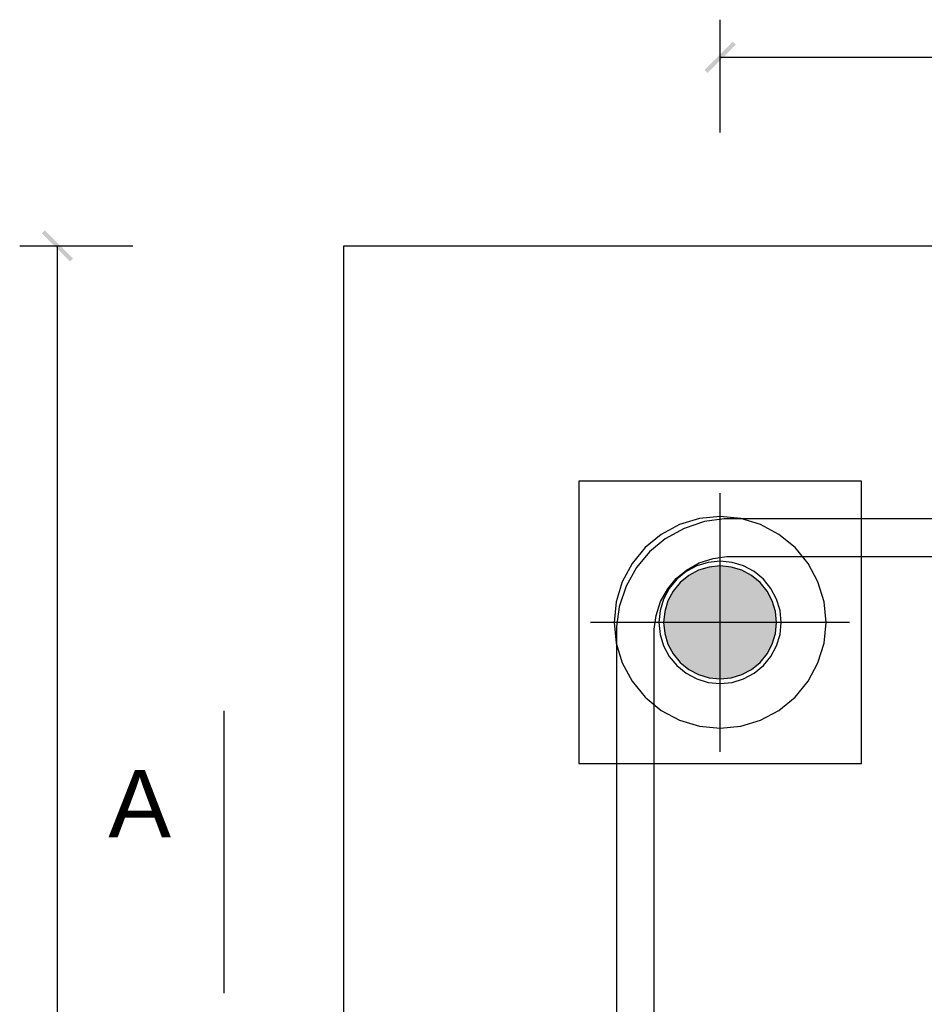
# Model space of a CAD drawing. Extents: x 68682 to 121374, y -47510 to -252.
# Tile 34 of 38: x 112408 to 112792, y -5727 to -5309. Entities that reach past the tile are written whole.
import ezdxf

# ---------------------------------------------------------------- set-up
doc = ezdxf.new("R2010")
doc.units = 0
doc.header["$LTSCALE"] = 1.125
doc.styles.add('ARIAL', font='arial.ttf')

msp = doc.modelspace()

# ---------------------------------------------------------------- hatches: boundary and pattern name
at = {"linetype": 'Continuous'}
for color, points in [(4, [(112710.81, -5317.95), (112700.08, -5331.23), (112698.81, -5329.95)]), (4, [(112710.81, -5317.95), (112712.08, -5319.23), (112700.08, -5331.23)]), (4, [(112430.51, -5410.15), (112417.23, -5399.42), (112418.51, -5398.15)]), (4, [(112430.51, -5410.15), (112429.23, -5411.42), (112417.23, -5399.42)]), (1, [(112700.86, -5588.35), (112700.45, -5541.31), (112700.86, -5541.23)]), (1, [(112701.27, -5588.42), (112700.86, -5541.23), (112701.27, -5541.15)]), (1, [(112700.86, -5588.35), (112700.86, -5541.23), (112701.27, -5588.42)]), (1, [(112701.69, -5588.49), (112701.27, -5541.15), (112701.69, -5541.08)]), (1, [(112701.27, -5588.42), (112701.27, -5541.15), (112701.69, -5588.49)]), (1, [(112702.1, -5588.55), (112701.69, -5541.08), (112702.1, -5541.02)]), (1, [(112701.69, -5588.49), (112701.69, -5541.08), (112702.1, -5588.55)]), (1, [(112702.52, -5588.61), (112702.1, -5541.02), (112702.52, -5540.97)]), (1, [(112702.1, -5588.55), (112702.1, -5541.02), (112702.52, -5588.61)]), (1, [(112702.93, -5588.66), (112702.52, -5540.97), (112702.93, -5540.92)]), (1, [(112702.52, -5588.61), (112702.52, -5540.97), (112702.93, -5588.66)]), (1, [(112703.35, -5588.7), (112702.93, -5540.92), (112703.35, -5540.88)]), (1, [(112702.93, -5588.66), (112702.93, -5540.92), (112703.35, -5588.7)]), (1, [(112703.77, -5588.73), (112703.35, -5540.88), (112703.77, -5540.85)]), (1, [(112703.35, -5588.7), (112703.35, -5540.88), (112703.77, -5588.73)]), (1, [(112704.19, -5588.75), (112703.77, -5540.85), (112704.19, -5540.82)]), (1, [(112703.77, -5588.73), (112703.77, -5540.85), (112704.19, -5588.75)]), (1, [(112704.6, -5588.77), (112704.19, -5540.82), (112704.6, -5540.8)]), (1, [(112704.19, -5588.75), (112704.19, -5540.82), (112704.6, -5588.77)]), (1, [(112705.02, -5588.78), (112704.6, -5540.8), (112705.02, -5540.79)]), (1, [(112704.6, -5588.77), (112704.6, -5540.8), (112705.02, -5588.78)]), (1, [(112705.02, -5588.78), (112705.02, -5540.79), (112705.44, -5588.79)]), (1, [(112705.44, -5588.79), (112705.02, -5540.79), (112705.44, -5540.79)]), (1, [(112705.44, -5588.79), (112705.44, -5540.79), (112705.86, -5588.78)]), (1, [(112705.86, -5588.78), (112705.44, -5540.79), (112705.86, -5540.79)]), (1, [(112705.86, -5588.78), (112705.86, -5540.79), (112706.28, -5588.77)]), (1, [(112706.28, -5588.77), (112705.86, -5540.79), (112706.28, -5540.8)]), (1, [(112706.28, -5588.77), (112706.28, -5540.8), (112706.7, -5588.75)]), (1, [(112706.7, -5588.75), (112706.28, -5540.8), (112706.7, -5540.82)]), (1, [(112706.7, -5588.75), (112706.7, -5540.82), (112707.12, -5588.73)]), (1, [(112707.12, -5588.73), (112706.7, -5540.82), (112707.12, -5540.85)]), (1, [(112707.12, -5588.73), (112707.12, -5540.85), (112707.53, -5588.7)]), (1, [(112707.53, -5588.7), (112707.12, -5540.85), (112707.53, -5540.88)]), (1, [(112707.53, -5588.7), (112707.53, -5540.88), (112707.95, -5588.66)]), (1, [(112707.95, -5588.66), (112707.53, -5540.88), (112707.95, -5540.92)]), (1, [(112707.95, -5588.66), (112707.95, -5540.92), (112708.37, -5588.61)]), (1, [(112708.37, -5588.61), (112707.95, -5540.92), (112708.37, -5540.97)]), (1, [(112708.37, -5588.61), (112708.37, -5540.97), (112708.78, -5588.55)]), (1, [(112708.78, -5588.55), (112708.37, -5540.97), (112708.78, -5541.02)]), (1, [(112708.78, -5588.55), (112708.78, -5541.02), (112709.2, -5588.49)]), (1, [(112709.2, -5588.49), (112708.78, -5541.02), (112709.2, -5541.08)]), (1, [(112709.2, -5588.49), (112709.2, -5541.08), (112709.61, -5588.42)]), (1, [(112709.61, -5588.42), (112709.2, -5541.08), (112709.61, -5541.15)]), (1, [(112709.61, -5588.42), (112709.61, -5541.15), (112710.02, -5588.35)]), (1, [(112710.02, -5588.35), (112709.61, -5541.15), (112710.02, -5541.23)]), (1, [(112710.02, -5588.35), (112710.02, -5541.23), (112710.43, -5588.26)]), (1, [(112710.43, -5588.26), (112710.02, -5541.23), (112710.43, -5541.31)]), (1, [(112691.33, -5584.2), (112691, -5545.62), (112691.33, -5545.37)]), (1, [(112691.68, -5584.45), (112691.33, -5545.37), (112691.68, -5545.13)]), (1, [(112691.33, -5584.2), (112691.33, -5545.37), (112691.68, -5584.45)]), (1, [(112692.02, -5584.68), (112691.68, -5545.13), (112692.02, -5544.89)]), (1, [(112691.68, -5584.45), (112691.68, -5545.13), (112692.02, -5584.68)]), (1, [(112692.37, -5584.92), (112692.02, -5544.89), (112692.37, -5544.66)]), (1, [(112692.02, -5584.68), (112692.02, -5544.89), (112692.37, -5584.92)]), (1, [(112692.72, -5585.14), (112692.37, -5544.66), (112692.72, -5544.43)]), (1, [(112692.37, -5584.92), (112692.37, -5544.66), (112692.72, -5585.14)]), (1, [(112693.08, -5585.36), (112692.72, -5544.43), (112693.08, -5544.22)]), (1, [(112692.72, -5585.14), (112692.72, -5544.43), (112693.08, -5585.36)]), (1, [(112693.44, -5585.57), (112693.08, -5544.22), (112693.44, -5544)]), (1, [(112693.08, -5585.36), (112693.08, -5544.22), (112693.44, -5585.57)]), (1, [(112693.81, -5585.78), (112693.44, -5544), (112693.81, -5543.8)]), (1, [(112693.44, -5585.57), (112693.44, -5544), (112693.81, -5585.78)]), (1, [(112694.17, -5585.98), (112693.81, -5543.8), (112694.17, -5543.6)]), (1, [(112693.81, -5585.78), (112693.81, -5543.8), (112694.17, -5585.98)]), (1, [(112694.55, -5586.17), (112694.17, -5543.6), (112694.55, -5543.4)]), (1, [(112694.17, -5585.98), (112694.17, -5543.6), (112694.55, -5586.17)]), (1, [(112694.92, -5586.36), (112694.55, -5543.4), (112694.92, -5543.22)]), (1, [(112694.55, -5586.17), (112694.55, -5543.4), (112694.92, -5586.36)]), (1, [(112695.3, -5586.54), (112694.92, -5543.22), (112695.3, -5543.04)]), (1, [(112694.92, -5586.36), (112694.92, -5543.22), (112695.3, -5586.54)]), (1, [(112695.68, -5586.71), (112695.3, -5543.04), (112695.68, -5542.86)]), (1, [(112695.3, -5586.54), (112695.3, -5543.04), (112695.68, -5586.71)]), (1, [(112696.06, -5586.88), (112695.68, -5542.86), (112696.06, -5542.7)]), (1, [(112695.68, -5586.71), (112695.68, -5542.86), (112696.06, -5586.88)]), (1, [(112696.45, -5587.04), (112696.06, -5542.7), (112696.45, -5542.54)]), (1, [(112696.06, -5586.88), (112696.06, -5542.7), (112696.45, -5587.04)]), (1, [(112696.84, -5587.19), (112696.45, -5542.54), (112696.84, -5542.38)]), (1, [(112696.45, -5587.04), (112696.45, -5542.54), (112696.84, -5587.19)]), (1, [(112697.23, -5587.34), (112696.84, -5542.38), (112697.23, -5542.24)]), (1, [(112696.84, -5587.19), (112696.84, -5542.38), (112697.23, -5587.34)]), (1, [(112697.63, -5587.48), (112697.23, -5542.24), (112697.63, -5542.1)]), (1, [(112697.23, -5587.34), (112697.23, -5542.24), (112697.63, -5587.48)]), (1, [(112698.03, -5587.61), (112697.63, -5542.1), (112698.03, -5541.96)]), (1, [(112697.63, -5587.48), (112697.63, -5542.1), (112698.03, -5587.61)]), (1, [(112698.42, -5587.74), (112698.03, -5541.96), (112698.42, -5541.84)]), (1, [(112698.03, -5587.61), (112698.03, -5541.96), (112698.42, -5587.74)]), (1, [(112698.83, -5587.86), (112698.42, -5541.84), (112698.83, -5541.72)]), (1, [(112698.42, -5587.74), (112698.42, -5541.84), (112698.83, -5587.86)]), (1, [(112699.23, -5587.97), (112698.83, -5541.72), (112699.23, -5541.61)]), (1, [(112698.83, -5587.86), (112698.83, -5541.72), (112699.23, -5587.97)]), (1, [(112699.64, -5588.07), (112699.23, -5541.61), (112699.64, -5541.5)]), (1, [(112699.23, -5587.97), (112699.23, -5541.61), (112699.64, -5588.07)]), (1, [(112700.04, -5588.17), (112699.64, -5541.5), (112700.04, -5541.4)]), (1, [(112699.64, -5588.07), (112699.64, -5541.5), (112700.04, -5588.17)]), (1, [(112700.45, -5588.26), (112700.04, -5541.4), (112700.45, -5541.31)]), (1, [(112700.04, -5588.17), (112700.04, -5541.4), (112700.45, -5588.26)]), (1, [(112700.45, -5588.26), (112700.45, -5541.31), (112700.86, -5588.35)]), (1, [(112710.43, -5588.26), (112710.43, -5541.31), (112710.84, -5588.17)]), (1, [(112710.84, -5588.17), (112710.43, -5541.31), (112710.84, -5541.4)]), (1, [(112710.84, -5588.17), (112710.84, -5541.4), (112711.25, -5588.07)]), (1, [(112711.25, -5588.07), (112710.84, -5541.4), (112711.25, -5541.5)]), (1, [(112711.25, -5588.07), (112711.25, -5541.5), (112711.65, -5587.97)]), (1, [(112711.65, -5587.97), (112711.25, -5541.5), (112711.65, -5541.61)]), (1, [(112711.65, -5587.97), (112711.65, -5541.61), (112712.06, -5587.86)]), (1, [(112712.06, -5587.86), (112711.65, -5541.61), (112712.06, -5541.72)]), (1, [(112712.06, -5587.86), (112712.06, -5541.72), (112712.46, -5587.74)]), (1, [(112712.46, -5587.74), (112712.06, -5541.72), (112712.46, -5541.84)]), (1, [(112712.46, -5587.74), (112712.46, -5541.84), (112712.86, -5587.61)]), (1, [(112712.86, -5587.61), (112712.46, -5541.84), (112712.86, -5541.96)]), (1, [(112712.86, -5587.61), (112712.86, -5541.96), (112713.26, -5587.48)]), (1, [(112713.26, -5587.48), (112712.86, -5541.96), (112713.26, -5542.1)]), (1, [(112713.26, -5587.48), (112713.26, -5542.1), (112713.65, -5587.34)]), (1, [(112713.65, -5587.34), (112713.26, -5542.1), (112713.65, -5542.24)]), (1, [(112713.65, -5587.34), (112713.65, -5542.24), (112714.04, -5587.19)]), (1, [(112714.04, -5587.19), (112713.65, -5542.24), (112714.04, -5542.38)]), (1, [(112714.04, -5587.19), (112714.04, -5542.38), (112714.43, -5587.04)]), (1, [(112714.43, -5587.04), (112714.04, -5542.38), (112714.43, -5542.54)]), (1, [(112714.43, -5587.04), (112714.43, -5542.54), (112714.82, -5586.88)]), (1, [(112714.82, -5586.88), (112714.43, -5542.54), (112714.82, -5542.7)]), (1, [(112714.82, -5586.88), (112714.82, -5542.7), (112715.2, -5586.71)]), (1, [(112715.2, -5586.71), (112714.82, -5542.7), (112715.2, -5542.86)]), (1, [(112715.2, -5586.71), (112715.2, -5542.86), (112715.58, -5586.54)]), (1, [(112715.58, -5586.54), (112715.2, -5542.86), (112715.58, -5543.04)]), (1, [(112715.58, -5586.54), (112715.58, -5543.04), (112715.96, -5586.36)]), (1, [(112715.96, -5586.36), (112715.58, -5543.04), (112715.96, -5543.22)]), (1, [(112715.96, -5586.36), (112715.96, -5543.22), (112716.34, -5586.17)]), (1, [(112716.34, -5586.17), (112715.96, -5543.22), (112716.34, -5543.4)]), (1, [(112716.34, -5586.17), (112716.34, -5543.4), (112716.71, -5585.98)]), (1, [(112716.71, -5585.98), (112716.34, -5543.4), (112716.71, -5543.6)]), (1, [(112716.71, -5585.98), (112716.71, -5543.6), (112717.08, -5585.78)]), (1, [(112717.08, -5585.78), (112716.71, -5543.6), (112717.08, -5543.8)]), (1, [(112717.08, -5585.78), (112717.08, -5543.8), (112717.44, -5585.57)]), (1, [(112717.44, -5585.57), (112717.08, -5543.8), (112717.44, -5544)]), (1, [(112717.44, -5585.57), (112717.44, -5544), (112717.8, -5585.36)]), (1, [(112717.8, -5585.36), (112717.44, -5544), (112717.8, -5544.22)]), (1, [(112717.8, -5585.36), (112717.8, -5544.22), (112718.16, -5585.14)]), (1, [(112718.16, -5585.14), (112717.8, -5544.22), (112718.16, -5544.43)]), (1, [(112718.16, -5585.14), (112718.16, -5544.43), (112718.51, -5584.92)]), (1, [(112718.51, -5584.92), (112718.16, -5544.43), (112718.51, -5544.66)]), (1, [(112718.51, -5584.92), (112718.51, -5544.66), (112718.86, -5584.68)]), (1, [(112718.86, -5584.68), (112718.51, -5544.66), (112718.86, -5544.89)]), (1, [(112718.86, -5584.68), (112718.86, -5544.89), (112719.21, -5584.45)]), (1, [(112719.21, -5584.45), (112718.86, -5544.89), (112719.21, -5545.13)]), (1, [(112719.21, -5584.45), (112719.21, -5545.13), (112719.55, -5584.2)]), (1, [(112719.55, -5584.2), (112719.21, -5545.13), (112719.55, -5545.37)]), (1, [(112719.55, -5584.2), (112719.55, -5545.37), (112719.89, -5583.96)]), (1, [(112719.89, -5583.96), (112719.55, -5545.37), (112719.89, -5545.62)]), (1, [(112687.06, -5580.21), (112686.79, -5549.68), (112687.06, -5549.36)]), (1, [(112687.33, -5580.53), (112687.06, -5549.36), (112687.33, -5549.04)]), (1, [(112687.06, -5580.21), (112687.06, -5549.36), (112687.33, -5580.53)]), (1, [(112687.61, -5580.85), (112687.33, -5549.04), (112687.61, -5548.73)]), (1, [(112687.33, -5580.53), (112687.33, -5549.04), (112687.61, -5580.85)]), (1, [(112687.89, -5581.16), (112687.61, -5548.73), (112687.89, -5548.42)]), (1, [(112687.61, -5580.85), (112687.61, -5548.73), (112687.89, -5581.16)]), (1, [(112688.18, -5581.46), (112687.89, -5548.42), (112688.18, -5548.12)]), (1, [(112687.89, -5581.16), (112687.89, -5548.42), (112688.18, -5581.46)]), (1, [(112688.47, -5581.76), (112688.18, -5548.12), (112688.47, -5547.82)]), (1, [(112688.18, -5581.46), (112688.18, -5548.12), (112688.47, -5581.76)]), (1, [(112688.77, -5582.05), (112688.47, -5547.82), (112688.77, -5547.52)]), (1, [(112688.47, -5581.76), (112688.47, -5547.82), (112688.77, -5582.05)]), (1, [(112689.07, -5582.34), (112688.77, -5547.52), (112689.07, -5547.24)]), (1, [(112688.77, -5582.05), (112688.77, -5547.52), (112689.07, -5582.34)]), (1, [(112689.38, -5582.62), (112689.07, -5547.24), (112689.38, -5546.95)]), (1, [(112689.07, -5582.34), (112689.07, -5547.24), (112689.38, -5582.62)]), (1, [(112689.7, -5582.9), (112689.38, -5546.95), (112689.7, -5546.67)]), (1, [(112689.38, -5582.62), (112689.38, -5546.95), (112689.7, -5582.9)]), (1, [(112690.01, -5583.17), (112689.7, -5546.67), (112690.01, -5546.4)]), (1, [(112689.7, -5582.9), (112689.7, -5546.67), (112690.01, -5583.17)]), (1, [(112690.34, -5583.44), (112690.01, -5546.4), (112690.34, -5546.14)]), (1, [(112690.01, -5583.17), (112690.01, -5546.4), (112690.34, -5583.44)]), (1, [(112690.67, -5583.7), (112690.34, -5546.14), (112690.67, -5545.88)]), (1, [(112690.34, -5583.44), (112690.34, -5546.14), (112690.67, -5583.7)]), (1, [(112691, -5583.96), (112690.67, -5545.88), (112691, -5545.62)]), (1, [(112690.67, -5583.7), (112690.67, -5545.88), (112691, -5583.96)]), (1, [(112691, -5583.96), (112691, -5545.62), (112691.33, -5584.2)]), (1, [(112719.89, -5583.96), (112719.89, -5545.62), (112720.22, -5583.7)]), (1, [(112720.22, -5583.7), (112719.89, -5545.62), (112720.22, -5545.88)]), (1, [(112720.22, -5583.7), (112720.22, -5545.88), (112720.55, -5583.44)]), (1, [(112720.55, -5583.44), (112720.22, -5545.88), (112720.55, -5546.14)]), (1, [(112720.55, -5583.44), (112720.55, -5546.14), (112720.87, -5583.17)]), (1, [(112720.87, -5583.17), (112720.55, -5546.14), (112720.87, -5546.4)]), (1, [(112720.87, -5583.17), (112720.87, -5546.4), (112721.19, -5582.9)]), (1, [(112721.19, -5582.9), (112720.87, -5546.4), (112721.19, -5546.67)]), (1, [(112721.19, -5582.9), (112721.19, -5546.67), (112721.5, -5582.62)]), (1, [(112721.5, -5582.62), (112721.19, -5546.67), (112721.5, -5546.95)]), (1, [(112721.5, -5582.62), (112721.5, -5546.95), (112721.81, -5582.34)]), (1, [(112721.81, -5582.34), (112721.5, -5546.95), (112721.81, -5547.24)]), (1, [(112721.81, -5582.34), (112721.81, -5547.24), (112722.11, -5582.05)]), (1, [(112722.11, -5582.05), (112721.81, -5547.24), (112722.11, -5547.52)]), (1, [(112722.11, -5582.05), (112722.11, -5547.52), (112722.41, -5581.76)]), (1, [(112722.41, -5581.76), (112722.11, -5547.52), (112722.41, -5547.82)]), (1, [(112722.41, -5581.76), (112722.41, -5547.82), (112722.71, -5581.46)]), (1, [(112722.71, -5581.46), (112722.41, -5547.82), (112722.71, -5548.12)]), (1, [(112722.71, -5581.46), (112722.71, -5548.12), (112722.99, -5581.16)]), (1, [(112722.99, -5581.16), (112722.71, -5548.12), (112722.99, -5548.42)]), (1, [(112722.99, -5581.16), (112722.99, -5548.42), (112723.28, -5580.85)]), (1, [(112723.28, -5580.85), (112722.99, -5548.42), (112723.28, -5548.73)]), (1, [(112723.28, -5580.85), (112723.28, -5548.73), (112723.55, -5580.53)]), (1, [(112723.55, -5580.53), (112723.28, -5548.73), (112723.55, -5549.04)]), (1, [(112723.55, -5580.53), (112723.55, -5549.04), (112723.83, -5580.21)]), (1, [(112723.83, -5580.21), (112723.55, -5549.04), (112723.83, -5549.36)]), (1, [(112723.83, -5580.21), (112723.83, -5549.36), (112724.09, -5579.89)]), (1, [(112724.09, -5579.89), (112723.83, -5549.36), (112724.09, -5549.68)]), (1, [(112684.25, -5576.06), (112684.06, -5553.89), (112684.25, -5553.52)]), (1, [(112684.45, -5576.42), (112684.25, -5553.52), (112684.45, -5553.15)]), (1, [(112684.25, -5576.06), (112684.25, -5553.52), (112684.45, -5576.42)]), (1, [(112684.66, -5576.79), (112684.45, -5553.15), (112684.66, -5552.79)]), (1, [(112684.45, -5576.42), (112684.45, -5553.15), (112684.66, -5576.79)]), (1, [(112684.87, -5577.15), (112684.66, -5552.79), (112684.87, -5552.43)]), (1, [(112684.66, -5576.79), (112684.66, -5552.79), (112684.87, -5577.15)]), (1, [(112685.09, -5577.51), (112684.87, -5552.43), (112685.09, -5552.07)]), (1, [(112684.87, -5577.15), (112684.87, -5552.43), (112685.09, -5577.51)]), (1, [(112685.31, -5577.86), (112685.09, -5552.07), (112685.31, -5551.72)]), (1, [(112685.09, -5577.51), (112685.09, -5552.07), (112685.31, -5577.86)]), (1, [(112685.54, -5578.21), (112685.31, -5551.72), (112685.54, -5551.37)]), (1, [(112685.31, -5577.86), (112685.31, -5551.72), (112685.54, -5578.21)]), (1, [(112685.78, -5578.55), (112685.54, -5551.37), (112685.78, -5551.02)]), (1, [(112685.54, -5578.21), (112685.54, -5551.37), (112685.78, -5578.55)]), (1, [(112686.03, -5578.89), (112685.78, -5551.02), (112686.03, -5550.68)]), (1, [(112685.78, -5578.55), (112685.78, -5551.02), (112686.03, -5578.89)]), (1, [(112686.27, -5579.23), (112686.03, -5550.68), (112686.27, -5550.34)]), (1, [(112686.03, -5578.89), (112686.03, -5550.68), (112686.27, -5579.23)]), (1, [(112686.53, -5579.56), (112686.27, -5550.34), (112686.53, -5550.01)]), (1, [(112686.27, -5579.23), (112686.27, -5550.34), (112686.53, -5579.56)]), (1, [(112686.79, -5579.89), (112686.53, -5550.01), (112686.79, -5549.68)]), (1, [(112686.53, -5579.56), (112686.53, -5550.01), (112686.79, -5579.89)]), (1, [(112686.79, -5579.89), (112686.79, -5549.68), (112687.06, -5580.21)]), (1, [(112724.09, -5579.89), (112724.09, -5549.68), (112724.35, -5579.56)]), (1, [(112724.35, -5579.56), (112724.09, -5549.68), (112724.35, -5550.01)]), (1, [(112724.35, -5579.56), (112724.35, -5550.01), (112724.61, -5579.23)]), (1, [(112724.61, -5579.23), (112724.35, -5550.01), (112724.61, -5550.34)]), (1, [(112724.61, -5579.23), (112724.61, -5550.34), (112724.86, -5578.89)]), (1, [(112724.86, -5578.89), (112724.61, -5550.34), (112724.86, -5550.68)]), (1, [(112724.86, -5578.89), (112724.86, -5550.68), (112725.1, -5578.55)]), (1, [(112725.1, -5578.55), (112724.86, -5550.68), (112725.1, -5551.02)]), (1, [(112725.1, -5578.55), (112725.1, -5551.02), (112725.34, -5578.21)]), (1, [(112725.34, -5578.21), (112725.1, -5551.02), (112725.34, -5551.37)]), (1, [(112725.34, -5578.21), (112725.34, -5551.37), (112725.57, -5577.86)]), (1, [(112725.57, -5577.86), (112725.34, -5551.37), (112725.57, -5551.72)]), (1, [(112725.57, -5577.86), (112725.57, -5551.72), (112725.79, -5577.51)]), (1, [(112725.79, -5577.51), (112725.57, -5551.72), (112725.79, -5552.07)]), (1, [(112725.79, -5577.51), (112725.79, -5552.07), (112726.01, -5577.15)]), (1, [(112726.01, -5577.15), (112725.79, -5552.07), (112726.01, -5552.43)]), (1, [(112726.01, -5577.15), (112726.01, -5552.43), (112726.23, -5576.79)]), (1, [(112726.23, -5576.79), (112726.01, -5552.43), (112726.23, -5552.79)]), (1, [(112726.23, -5576.79), (112726.23, -5552.79), (112726.43, -5576.42)]), (1, [(112726.43, -5576.42), (112726.23, -5552.79), (112726.43, -5553.15)]), (1, [(112726.43, -5576.42), (112726.43, -5553.15), (112726.63, -5576.06)]), (1, [(112726.63, -5576.06), (112726.43, -5553.15), (112726.63, -5553.52)]), (1, [(112726.63, -5576.06), (112726.63, -5553.52), (112726.83, -5575.68)]), (1, [(112726.83, -5575.68), (112726.63, -5553.52), (112726.83, -5553.89)]), (1, [(112682.49, -5571.8), (112682.37, -5558.17), (112682.49, -5557.77)]), (1, [(112682.62, -5572.2), (112682.49, -5557.77), (112682.62, -5557.37)]), (1, [(112682.49, -5571.8), (112682.49, -5557.77), (112682.62, -5572.2)]), (1, [(112682.75, -5572.6), (112682.62, -5557.37), (112682.75, -5556.97)]), (1, [(112682.62, -5572.2), (112682.62, -5557.37), (112682.75, -5572.6)]), (1, [(112682.89, -5573), (112682.75, -5556.97), (112682.89, -5556.58)]), (1, [(112682.75, -5572.6), (112682.75, -5556.97), (112682.89, -5573)]), (1, [(112683.04, -5573.39), (112682.89, -5556.58), (112683.04, -5556.19)]), (1, [(112682.89, -5573), (112682.89, -5556.58), (112683.04, -5573.39)]), (1, [(112683.19, -5573.78), (112683.04, -5556.19), (112683.19, -5555.8)]), (1, [(112683.04, -5573.39), (112683.04, -5556.19), (112683.19, -5573.78)]), (1, [(112683.35, -5574.17), (112683.19, -5555.8), (112683.35, -5555.41)]), (1, [(112683.19, -5573.78), (112683.19, -5555.8), (112683.35, -5574.17)]), (1, [(112683.52, -5574.55), (112683.35, -5555.41), (112683.52, -5555.03)]), (1, [(112683.35, -5574.17), (112683.35, -5555.41), (112683.52, -5574.55)]), (1, [(112683.69, -5574.93), (112683.52, -5555.03), (112683.69, -5554.65)]), (1, [(112683.52, -5574.55), (112683.52, -5555.03), (112683.69, -5574.93)]), (1, [(112683.87, -5575.31), (112683.69, -5554.65), (112683.87, -5554.27)]), (1, [(112683.69, -5574.93), (112683.69, -5554.65), (112683.87, -5575.31)]), (1, [(112684.06, -5575.68), (112683.87, -5554.27), (112684.06, -5553.89)]), (1, [(112683.87, -5575.31), (112683.87, -5554.27), (112684.06, -5575.68)]), (1, [(112684.06, -5575.68), (112684.06, -5553.89), (112684.25, -5576.06)]), (1, [(112726.83, -5575.68), (112726.83, -5553.89), (112727.01, -5575.31)]), (1, [(112727.01, -5575.31), (112726.83, -5553.89), (112727.01, -5554.27)]), (1, [(112727.01, -5575.31), (112727.01, -5554.27), (112727.19, -5574.93)]), (1, [(112727.19, -5574.93), (112727.01, -5554.27), (112727.19, -5554.65)]), (1, [(112727.19, -5574.93), (112727.19, -5554.65), (112727.37, -5574.55)]), (1, [(112727.37, -5574.55), (112727.19, -5554.65), (112727.37, -5555.03)]), (1, [(112727.37, -5574.55), (112727.37, -5555.03), (112727.53, -5574.17)]), (1, [(112727.53, -5574.17), (112727.37, -5555.03), (112727.53, -5555.41)]), (1, [(112727.53, -5574.17), (112727.53, -5555.41), (112727.69, -5573.78)]), (1, [(112727.69, -5573.78), (112727.53, -5555.41), (112727.69, -5555.8)]), (1, [(112727.69, -5573.78), (112727.69, -5555.8), (112727.85, -5573.39)]), (1, [(112727.85, -5573.39), (112727.69, -5555.8), (112727.85, -5556.19)]), (1, [(112727.85, -5573.39), (112727.85, -5556.19), (112727.99, -5573)]), (1, [(112727.99, -5573), (112727.85, -5556.19), (112727.99, -5556.58)]), (1, [(112727.99, -5573), (112727.99, -5556.58), (112728.13, -5572.6)]), (1, [(112728.13, -5572.6), (112727.99, -5556.58), (112728.13, -5556.97)]), (1, [(112728.13, -5572.6), (112728.13, -5556.97), (112728.27, -5572.2)]), (1, [(112728.27, -5572.2), (112728.13, -5556.97), (112728.27, -5557.37)]), (1, [(112728.27, -5572.2), (112728.27, -5557.37), (112728.39, -5571.8)]), (1, [(112728.39, -5571.8), (112728.27, -5557.37), (112728.39, -5557.77)]), (1, [(112728.39, -5571.8), (112728.39, -5557.77), (112728.51, -5571.4)]), (1, [(112728.51, -5571.4), (112728.39, -5557.77), (112728.51, -5558.17)]), (1, [(112681.62, -5567.71), (112681.57, -5562.28), (112681.62, -5561.86)]), (1, [(112681.68, -5568.13), (112681.62, -5561.86), (112681.68, -5561.45)]), (1, [(112681.62, -5567.71), (112681.62, -5561.86), (112681.68, -5568.13)]), (1, [(112681.74, -5568.54), (112681.68, -5561.45), (112681.74, -5561.03)]), (1, [(112681.68, -5568.13), (112681.68, -5561.45), (112681.74, -5568.54)]), (1, [(112681.81, -5568.96), (112681.74, -5561.03), (112681.81, -5560.62)]), (1, [(112681.74, -5568.54), (112681.74, -5561.03), (112681.81, -5568.96)]), (1, [(112681.88, -5569.37), (112681.81, -5560.62), (112681.88, -5560.21)]), (1, [(112681.81, -5568.96), (112681.81, -5560.62), (112681.88, -5569.37)]), (1, [(112681.97, -5569.78), (112681.88, -5560.21), (112681.97, -5559.8)]), (1, [(112681.88, -5569.37), (112681.88, -5560.21), (112681.97, -5569.78)]), (1, [(112682.06, -5570.19), (112681.97, -5559.8), (112682.06, -5559.39)]), (1, [(112681.97, -5569.78), (112681.97, -5559.8), (112682.06, -5570.19)]), (1, [(112682.15, -5570.59), (112682.06, -5559.39), (112682.15, -5558.98)]), (1, [(112682.06, -5570.19), (112682.06, -5559.39), (112682.15, -5570.59)]), (1, [(112682.26, -5571), (112682.15, -5558.98), (112682.26, -5558.58)]), (1, [(112682.15, -5570.59), (112682.15, -5558.98), (112682.26, -5571)]), (1, [(112682.37, -5571.4), (112682.26, -5558.58), (112682.37, -5558.17)]), (1, [(112682.26, -5571), (112682.26, -5558.58), (112682.37, -5571.4)]), (1, [(112682.37, -5571.4), (112682.37, -5558.17), (112682.49, -5571.8)]), (1, [(112728.51, -5571.4), (112728.51, -5558.17), (112728.62, -5571)]), (1, [(112728.62, -5571), (112728.51, -5558.17), (112728.62, -5558.58)]), (1, [(112728.62, -5571), (112728.62, -5558.58), (112728.73, -5570.59)]), (1, [(112728.73, -5570.59), (112728.62, -5558.58), (112728.73, -5558.98)]), (1, [(112728.73, -5570.59), (112728.73, -5558.98), (112728.83, -5570.19)]), (1, [(112728.83, -5570.19), (112728.73, -5558.98), (112728.83, -5559.39)]), (1, [(112728.83, -5570.19), (112728.83, -5559.39), (112728.92, -5569.78)]), (1, [(112728.92, -5569.78), (112728.83, -5559.39), (112728.92, -5559.8)]), (1, [(112728.92, -5569.78), (112728.92, -5559.8), (112729, -5569.37)]), (1, [(112729, -5569.37), (112728.92, -5559.8), (112729, -5560.21)]), (1, [(112729, -5569.37), (112729, -5560.21), (112729.08, -5568.96)]), (1, [(112729.08, -5568.96), (112729, -5560.21), (112729.08, -5560.62)]), (1, [(112729.08, -5568.96), (112729.08, -5560.62), (112729.15, -5568.54)]), (1, [(112729.15, -5568.54), (112729.08, -5560.62), (112729.15, -5561.03)]), (1, [(112729.15, -5568.54), (112729.15, -5561.03), (112729.21, -5568.13)]), (1, [(112729.21, -5568.13), (112729.15, -5561.03), (112729.21, -5561.45)]), (1, [(112729.21, -5568.13), (112729.21, -5561.45), (112729.26, -5567.71)]), (1, [(112729.26, -5567.71), (112729.21, -5561.45), (112729.26, -5561.86)]), (1, [(112729.26, -5567.71), (112729.26, -5561.86), (112729.31, -5567.3)]), (1, [(112729.31, -5567.3), (112729.26, -5561.86), (112729.31, -5562.28)]), (1, [(112681.45, -5565.21), (112681.44, -5564.79), (112681.45, -5564.37)]), (1, [(112681.46, -5565.63), (112681.45, -5564.37), (112681.46, -5563.95)]), (1, [(112681.45, -5565.21), (112681.45, -5564.37), (112681.46, -5565.63)]), (1, [(112681.47, -5566.04), (112681.46, -5563.95), (112681.47, -5563.53)]), (1, [(112681.46, -5565.63), (112681.46, -5563.95), (112681.47, -5566.04)]), (1, [(112681.5, -5566.46), (112681.47, -5563.53), (112681.5, -5563.11)]), (1, [(112681.47, -5566.04), (112681.47, -5563.53), (112681.5, -5566.46)]), (1, [(112681.53, -5566.88), (112681.5, -5563.11), (112681.53, -5562.7)]), (1, [(112681.5, -5566.46), (112681.5, -5563.11), (112681.53, -5566.88)]), (1, [(112681.57, -5567.3), (112681.53, -5562.7), (112681.57, -5562.28)]), (1, [(112681.53, -5566.88), (112681.53, -5562.7), (112681.57, -5567.3)]), (1, [(112681.57, -5567.3), (112681.57, -5562.28), (112681.62, -5567.71)]), (1, [(112729.31, -5567.3), (112729.31, -5562.28), (112729.35, -5566.88)]), (1, [(112729.35, -5566.88), (112729.31, -5562.28), (112729.35, -5562.7)]), (1, [(112729.35, -5566.88), (112729.35, -5562.7), (112729.38, -5566.46)]), (1, [(112729.38, -5566.46), (112729.35, -5562.7), (112729.38, -5563.11)]), (1, [(112729.38, -5566.46), (112729.38, -5563.11), (112729.41, -5566.04)]), (1, [(112729.41, -5566.04), (112729.38, -5563.11), (112729.41, -5563.53)]), (1, [(112729.41, -5566.04), (112729.41, -5563.53), (112729.43, -5565.63)]), (1, [(112729.43, -5565.63), (112729.41, -5563.53), (112729.43, -5563.95)]), (1, [(112729.43, -5565.63), (112729.43, -5563.95), (112729.44, -5565.21)]), (1, [(112729.44, -5565.21), (112729.43, -5563.95), (112729.44, -5564.37)]), (1, [(112729.44, -5565.21), (112729.44, -5564.37), (112729.44, -5564.79)])]:
    msp.add_hatch(color=color, dxfattribs=at).paths.add_polyline_path(points)

# ---------------------------------------------------------------- linework, layer by layer
at = {"color": 4, "linetype": 'Continuous'}
for p, q in [((112705.44, -5356.59), (112705.44, -5308.59)), ((112705.44, -5324.59), (113185.44, -5324.59)), ((112455.87, -5404.79), (112407.87, -5404.79)), ((112423.87, -6204.79), (112423.87, -5404.79))]:
    msp.add_line(p, q, dxfattribs=at)
at = {"color": 2, "linetype": 'Continuous'}
for p, q in [((112423.87, -5404.79), (112423.87, -5404.79)), ((112545.44, -5404.79), (112545.44, -5404.79)), ((112705.44, -5524.79), (112705.44, -5524.79))]:
    msp.add_line(p, q, dxfattribs=at)
at = {"color": 7, "linetype": 'Continuous'}
for p, q in [((113345.44, -5404.79), (112545.44, -5404.79)), ((112545.44, -5404.79), (112545.44, -6204.79)), ((112645.44, -5504.79), (112645.44, -5624.79)), ((112765.44, -5504.79), (112645.44, -5504.79)), ((112765.44, -5624.79), (112765.44, -5504.79)), ((112705.44, -5619.79), (112705.44, -5509.79)), ((112705.44, -5519.79), (112696.66, -5520.65)), ((112714.22, -5520.65), (112705.44, -5519.79)), ((112688.22, -5523.21), (112680.44, -5527.37)), ((112696.66, -5520.65), (112688.22, -5523.21)), ((112722.66, -5523.21), (112714.22, -5520.65)), ((112730.44, -5527.37), (112722.66, -5523.21)), ((112680.44, -5527.37), (112673.62, -5532.97)), ((112737.26, -5532.97), (112730.44, -5527.37)), ((112705.44, -5600.79), (112705.44, -5528.79)), ((112673.62, -5532.97), (112668.03, -5539.79)), ((112742.86, -5539.79), (112737.26, -5532.97)), ((112668.03, -5539.79), (112663.87, -5547.57)), ((112695.49, -5540.77), (112691, -5543.17)), ((112700.37, -5539.29), (112695.49, -5540.77)), ((112700.76, -5541.25), (112696.26, -5542.61)), ((112705.44, -5538.79), (112700.37, -5539.29)), ((112705.44, -5540.79), (112700.76, -5541.25)), ((112710.51, -5539.29), (112705.44, -5538.79)), ((112710.12, -5541.25), (112705.44, -5540.79)), ((112714.63, -5542.61), (112710.12, -5541.25)), ((112715.39, -5540.77), (112710.51, -5539.29)), ((112719.89, -5543.17), (112715.39, -5540.77)), ((112747.02, -5547.57), (112742.86, -5539.79)), ((112691, -5543.17), (112687.06, -5546.4)), ((112692.11, -5544.83), (112688.47, -5547.82)), ((112696.26, -5542.61), (112692.11, -5544.83)), ((112718.78, -5544.83), (112714.63, -5542.61)), ((112722.41, -5547.82), (112718.78, -5544.83)), ((112723.83, -5546.4), (112719.89, -5543.17)), ((112663.87, -5547.57), (112661.31, -5556.01)), ((112687.06, -5546.4), (112683.82, -5550.34)), ((112688.47, -5547.82), (112685.49, -5551.45)), ((112725.4, -5551.45), (112722.41, -5547.82)), ((112727.06, -5550.34), (112723.83, -5546.4)), ((112749.58, -5556.01), (112747.02, -5547.57)), ((112683.82, -5550.34), (112681.42, -5554.84)), ((112685.49, -5551.45), (112683.27, -5555.6)), ((112727.61, -5555.6), (112725.4, -5551.45)), ((112729.46, -5554.84), (112727.06, -5550.34)), ((112661.31, -5556.01), (112660.44, -5564.79)), ((112681.42, -5554.84), (112679.94, -5559.72)), ((112683.27, -5555.6), (112681.9, -5560.11)), ((112728.98, -5560.11), (112727.61, -5555.6)), ((112730.94, -5559.72), (112729.46, -5554.84)), ((112750.44, -5564.79), (112749.58, -5556.01)), ((112679.94, -5559.72), (112679.44, -5564.79)), ((112681.9, -5560.11), (112681.44, -5564.79)), ((112729.44, -5564.79), (112728.98, -5560.11)), ((112731.44, -5564.79), (112730.94, -5559.72)), ((112760.44, -5564.79), (112650.44, -5564.79)), ((112660.44, -5564.79), (112661.31, -5573.57)), ((112741.44, -5564.79), (112669.44, -5564.79)), ((112679.44, -5564.79), (112679.94, -5569.86)), ((112681.44, -5564.79), (112681.9, -5569.47)), ((112728.98, -5569.47), (112729.44, -5564.79)), ((112730.94, -5569.86), (112731.44, -5564.79)), ((112749.58, -5573.57), (112750.44, -5564.79)), ((112679.94, -5569.86), (112681.42, -5574.74)), ((112681.9, -5569.47), (112683.27, -5573.97)), ((112727.61, -5573.97), (112728.98, -5569.47)), ((112729.46, -5574.74), (112730.94, -5569.86)), ((112661.31, -5573.57), (112663.87, -5582.01)), ((112681.42, -5574.74), (112683.82, -5579.23)), ((112683.27, -5573.97), (112685.49, -5578.12)), ((112725.4, -5578.12), (112727.61, -5573.97)), ((112727.06, -5579.23), (112729.46, -5574.74)), ((112747.02, -5582.01), (112749.58, -5573.57)), ((112685.49, -5578.12), (112688.47, -5581.76)), ((112722.41, -5581.76), (112725.4, -5578.12)), ((112663.87, -5582.01), (112668.03, -5589.79)), ((112683.82, -5579.23), (112687.06, -5583.17)), ((112688.47, -5581.76), (112692.11, -5584.74)), ((112718.78, -5584.74), (112722.41, -5581.76)), ((112723.83, -5583.17), (112727.06, -5579.23)), ((112742.86, -5589.79), (112747.02, -5582.01)), ((112687.06, -5583.17), (112691, -5586.41)), ((112691, -5586.41), (112695.49, -5588.81)), ((112692.11, -5584.74), (112696.26, -5586.96)), ((112696.26, -5586.96), (112700.76, -5588.33)), ((112710.12, -5588.33), (112714.63, -5586.96)), ((112714.63, -5586.96), (112718.78, -5584.74)), ((112715.39, -5588.81), (112719.89, -5586.41)), ((112719.89, -5586.41), (112723.83, -5583.17)), ((112668.03, -5589.79), (112673.62, -5596.61)), ((112695.49, -5588.81), (112700.37, -5590.29)), ((112700.37, -5590.29), (112705.44, -5590.79)), ((112700.76, -5588.33), (112705.44, -5588.79)), ((112705.44, -5588.79), (112710.12, -5588.33)), ((112705.44, -5590.79), (112710.51, -5590.29)), ((112710.51, -5590.29), (112715.39, -5588.81)), ((112737.26, -5596.61), (112742.86, -5589.79)), ((112673.62, -5596.61), (112680.44, -5602.2)), ((112730.44, -5602.2), (112737.26, -5596.61)), ((112494.57, -5602.42), (112494.57, -5722.42)), ((112680.44, -5602.2), (112688.22, -5606.36)), ((112722.66, -5606.36), (112730.44, -5602.2)), ((112688.22, -5606.36), (112696.66, -5608.92)), ((112714.22, -5608.92), (112722.66, -5606.36)), ((112696.66, -5608.92), (112705.44, -5609.79)), ((112705.44, -5609.79), (112714.22, -5608.92)), ((112645.44, -5624.79), (112765.44, -5624.79))]:
    msp.add_line(p, q, dxfattribs=at)
at = {"color": 1, "linetype": 'Continuous'}
for p, q in [((112698.8, -5521.95), (112690.1, -5524.82)), ((112707.14, -5520.79), (112698.8, -5521.95)), ((113183.74, -5520.79), (112707.14, -5520.79)), ((112690.1, -5524.82), (112682.08, -5529.31)), ((112682.08, -5529.31), (112675.48, -5534.82)), ((112675.48, -5534.82), (112669.96, -5541.43)), ((112702.44, -5537.6), (112708.25, -5536.79)), ((112708.25, -5536.79), (113182.63, -5536.79)), ((112691.2, -5542.54), (112696.57, -5539.53)), ((112696.57, -5539.53), (112702.44, -5537.6)), ((112669.96, -5541.43), (112665.47, -5549.44)), ((112686.84, -5546.18), (112691.2, -5542.54)), ((112665.47, -5549.44), (112662.6, -5558.15)), ((112683.19, -5550.54), (112686.84, -5546.18)), ((112680.18, -5555.92), (112683.19, -5550.54)), ((112678.25, -5561.78), (112680.18, -5555.92)), ((112662.6, -5558.15), (112661.44, -5566.49)), ((112677.44, -5567.6), (112678.25, -5561.78)), ((112661.44, -5566.49), (112661.44, -6043.08)), ((112677.44, -6041.98), (112677.44, -5567.6))]:
    msp.add_line(p, q, dxfattribs=at)

# ---------------------------------------------------------------- texts
at = {"color": 2, "linetype": 'Continuous', "style": 'ARIAL'}
msp.add_text('A', height=28.65, dxfattribs=at).set_placement((112445.5, -5656.21))

doc.saveas('drawing.dxf')
